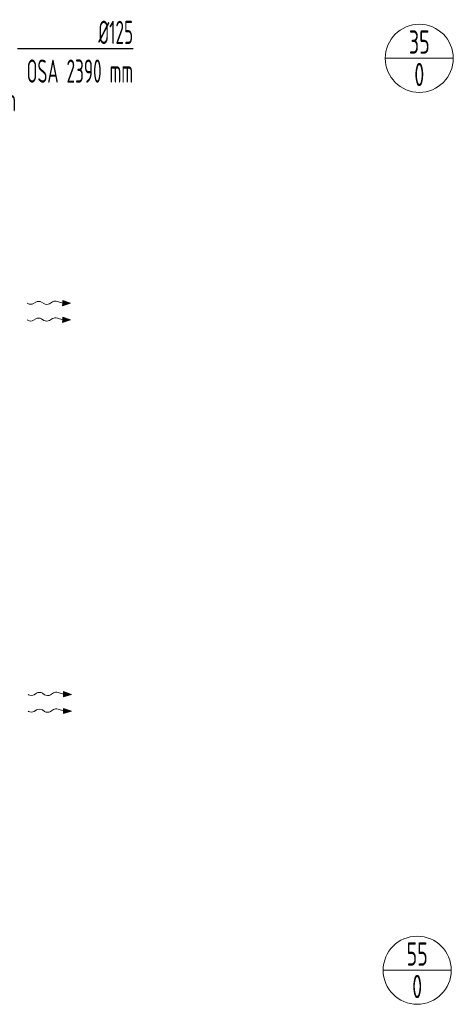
# Model space of a CAD drawing. Header units: millimetres. Extents: x 15940 to 92175, y -24684 to 227664.
# Tile 76 of 132: x 55371 to 57708, y 92669 to 97970. Entities that reach past the tile are written whole.
import ezdxf
from ezdxf.enums import TextEntityAlignment as Align

# ---------------------------------------------------------------- set-up
doc = ezdxf.new("R2010")
doc.units = ezdxf.units.MM
doc.header["$LTSCALE"] = 0.05
doc.linetypes.add('phl_thick', pattern=[0])
doc.layers.get('0').update_dxf_attribs({"lineweight": 5})
for name, color, linetype, lineweight in [('UT_KOTY - DIMENZE', 7, 'Continuous', 5), ('VZT_52 POPIS - DISTRIBUCE', 7, 'Continuous', 5), ('VZT_60_KOTY - DIMENZE', 7, 'Continuous', 5)]:
    doc.layers.add(name, color=color, linetype=linetype, lineweight=lineweight)
doc.styles.add('EVORA_125', font='isocp.shx', dxfattribs={"width": 0.6, "height": 125})
doc.styles.add('ISOCP 2.5', font='isocp.shx', dxfattribs={"width": 0.6, "height": 2.5})
doc.styles.add('JS', font='isocp.shx', dxfattribs={"width": 0.6, "height": 125})

msp = doc.modelspace()

# ---------------------------------------------------------------- linework, layer by layer
at = {"lineweight": 13}
for p, q in [((55414.7, 96441.5), (55411.6, 96443.3)), ((55414.7, 96351.5), (55411.6, 96353.3)), ((55418.8, 94335.8), (55415.7, 94337.6)), ((55418.8, 94245.8), (55415.7, 94247.6))]:
    msp.add_line(p, q, dxfattribs=at)
at = {"color": 0, "lineweight": 13}
for p, q in [((55457.8, 96449.7), (55444.9, 96441.6)), ((55500.7, 96441.3), (55488.8, 96449.3)), ((55548.2, 96451.3), (55531.7, 96440.9)), ((55602.3, 96443.9), (55573.7, 96453.6)), ((55602.1, 96429.9), (55602.3, 96443.9)), ((55645.3, 96443.3), (55602.1, 96429.9)), ((55602.5, 96457.8), (55602.3, 96443.9)), ((55602.5, 96457.8), (55645.3, 96443.3)), ((55457.8, 96359.7), (55444.9, 96351.6)), ((55500.7, 96351.3), (55488.8, 96359.3)), ((55548.2, 96361.3), (55531.7, 96350.9)), ((55602.3, 96353.9), (55573.7, 96363.6)), ((55602.1, 96339.9), (55602.3, 96353.9)), ((55645.3, 96353.3), (55602.1, 96339.9)), ((55602.5, 96367.8), (55602.3, 96353.9)), ((55602.5, 96367.8), (55645.3, 96353.3)), ((55461.9, 94344.1), (55448.9, 94335.9)), ((55504.8, 94335.7), (55492.9, 94343.6)), ((55552.3, 94345.7), (55535.8, 94335.3)), ((55606.3, 94338.2), (55577.7, 94347.9)), ((55606.1, 94324.3), (55606.3, 94338.2)), ((55649.3, 94337.6), (55606.1, 94324.3)), ((55606.5, 94352.2), (55606.3, 94338.2)), ((55606.5, 94352.2), (55649.3, 94337.6)), ((55606.3, 94248.2), (55577.7, 94257.9)), ((55606.5, 94262.2), (55606.3, 94248.2)), ((55606.5, 94262.2), (55649.3, 94247.6)), ((55461.9, 94254.1), (55448.9, 94245.9)), ((55504.8, 94245.7), (55492.9, 94253.6)), ((55552.3, 94255.7), (55535.8, 94245.3)), ((55606.1, 94234.3), (55606.3, 94248.2)), ((55649.3, 94247.6), (55606.1, 94234.3))]:
    msp.add_line(p, q, dxfattribs=at)
at = {"color": 0, "lineweight": 13, "extrusion": (0, 0, -1)}
for centre, start_param, end_param in [((55429.5, 96451.1), 0.766537, 2.320574), ((55473.2, 96440.2), 3.908129, 5.516649), ((55516.3, 96450.5), 0.766537, 2.375056), ((55563.6, 96441.8), 3.908129, 5.191299), ((55429.5, 96361.1), 0.766537, 2.320574), ((55473.2, 96350.2), 3.908129, 5.516649), ((55516.3, 96360.5), 0.766537, 2.375056), ((55563.6, 96351.8), 3.908129, 5.191299), ((55433.6, 94345.4), 0.766537, 2.320574), ((55477.2, 94334.5), 3.908129, 5.516649), ((55520.4, 94344.8), 0.766537, 2.375056), ((55567.6, 94336.1), 3.908129, 5.191299), ((55477.2, 94244.5), 3.908129, 5.516649), ((55567.6, 94246.1), 3.908129, 5.191299), ((55433.6, 94255.4), 0.766537, 2.320574), ((55520.4, 94254.8), 0.766537, 2.375056)]:
    msp.add_ellipse(centre, major_axis=(21.5, -0.3), ratio=0.625, start_param=start_param, end_param=end_param, dxfattribs=at)
at = {"color": 0, "lineweight": 13}
for points in [[(55602.5, 96457.8), (55602.1, 96429.9), (55645.3, 96443.3)], [(55602.5, 96367.8), (55602.1, 96339.9), (55645.3, 96353.3)], [(55606.5, 94352.2), (55606.1, 94324.3), (55649.3, 94337.6)], [(55606.5, 94262.2), (55606.1, 94234.3), (55649.3, 94247.6)]]:
    msp.add_solid(points, dxfattribs=at)
at = {"layer": 'VZT_52 POPIS - DISTRIBUCE'}
for p, q in [((57707.7, 97762.2), (57341, 97762.2)), ((57696.3, 92852.2), (57329.5, 92852.2))]:
    msp.add_line(p, q, dxfattribs=at)
for centre in [(57524.3, 97762.2), (57512.9, 92852.2)]:
    msp.add_circle(centre, 183.4, dxfattribs=at)
at = {"layer": 'VZT_60_KOTY - DIMENZE', "linetype": 'ByBlock', "lineweight": -2}
msp.add_lwpolyline([(55358.9, 97814.3), (55981.9, 97814.3)], dxfattribs=at)

# ---------------------------------------------------------------- texts
at = {"layer": 'UT_KOTY - DIMENZE', "insert": (55107, 97538.5), "char_height": 125, "attachment_point": 5, "style": 'ISOCP 2.5'}
msp.add_mtext('min 500 mm', dxfattribs=at)
at = {"layer": 'VZT_52 POPIS - DISTRIBUCE', "ltscale": 50, "style": 'JS', "width": 0.7}
for s, p in [('35', (57524.3, 97849.7)), ('0', (57524.3, 97674.7)), ('55', (57512.9, 92939.7)), ('0', (57512.9, 92764.7))]:
    msp.add_text(s, height=125, dxfattribs=at).set_placement(p, align=Align.MIDDLE_CENTER)
at = {"layer": 'VZT_60_KOTY - DIMENZE', "linetype": 'phl_thick', "insert": (55981.9, 97964.3), "char_height": 125, "attachment_point": 3, "style": 'EVORA_125'}
msp.add_mtext('%%C125\\POSA 2390 mm', dxfattribs=at)

doc.saveas('drawing.dxf')
